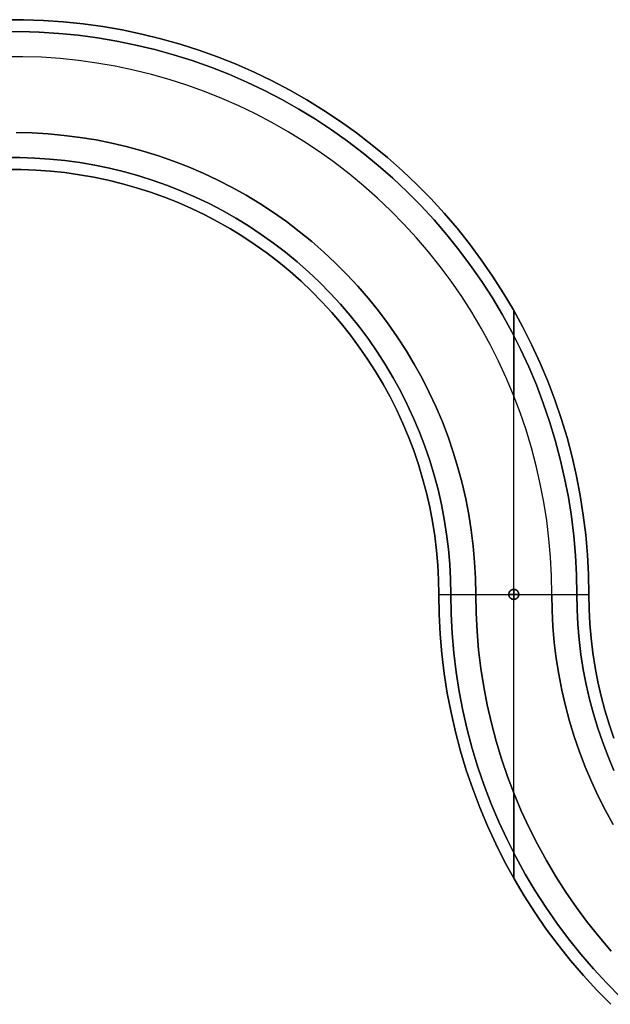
# Model space of a CAD drawing. Header units: centimetres. Extents: x 0 to 2150, y -575 to 575.
# Tile 2 of 4: x 581 to 1172, y -410 to 575. Entities that reach past the tile are written whole.
import ezdxf

# ---------------------------------------------------------------- set-up
doc = ezdxf.new("R2010")
doc.units = ezdxf.units.CM

msp = doc.modelspace()

# ---------------------------------------------------------------- linework, layer by layer
for points in [[(565.08, 574.91), (584.92, 574.91), (604.76, 574.23), (624.57, 572.86), (644.31, 570.81), (663.97, 568.08), (683.52, 564.67), (702.95, 560.58), (722.22, 555.83), (741.32, 550.42), (760.22, 544.35), (778.9, 537.63), (797.33, 530.28), (815.5, 522.29), (833.39, 513.67), (850.96, 504.45), (868.21, 494.62), (885.11, 484.21), (901.64, 473.22), (917.78, 461.66), (933.51, 449.55), (948.81, 436.91), (963.67, 423.75), (978.06, 410.08), (991.98, 395.92), (1005.39, 381.3), (1018.3, 366.21), (1030.67, 350.69), (1042.51, 334.76), (1053.78, 318.42), (1064.49, 301.71), (1074.61, 284.63), (1084.14, 267.22), (1093.06, 249.48), (1101.36, 231.45), (1109.03, 213.15), (1116.07, 194.59), (1122.47, 175.8), (1128.21, 156.79), (1133.29, 137.61), (1137.71, 118.25), (1141.45, 98.76), (1144.53, 79.15), (1146.92, 59.45), (1148.63, 39.67), (1149.66, 19.85), (1150, 0)], [(565.08, 574.91), (584.92, 574.91), (604.76, 574.23), (624.57, 572.86), (644.31, 570.81), (663.97, 568.08), (683.52, 564.67), (702.95, 560.58), (722.22, 555.83), (741.32, 550.42), (760.22, 544.35), (778.9, 537.63), (797.33, 530.28), (815.5, 522.29), (833.39, 513.67), (850.96, 504.45), (868.21, 494.62), (885.11, 484.21), (901.64, 473.22), (917.78, 461.66), (933.51, 449.55), (948.81, 436.91), (963.67, 423.75), (978.06, 410.08), (991.98, 395.92), (1005.39, 381.3), (1018.3, 366.21), (1030.67, 350.69), (1042.51, 334.76), (1053.78, 318.42), (1064.49, 301.71), (1074.61, 284.63), (1084.14, 267.22), (1093.06, 249.48), (1101.36, 231.45), (1109.03, 213.15), (1116.07, 194.59), (1122.47, 175.8), (1128.21, 156.79), (1133.29, 137.61), (1137.71, 118.25), (1141.45, 98.76), (1144.53, 79.15), (1146.92, 59.45), (1148.63, 39.67), (1149.66, 19.85), (1150, 0)], [(1150, 0), (1149.66, 19.85), (1148.63, 39.67), (1146.92, 59.45), (1144.53, 79.15), (1141.45, 98.76), (1137.71, 118.25), (1133.29, 137.61), (1128.21, 156.79), (1122.47, 175.8), (1116.07, 194.59), (1109.03, 213.15), (1101.36, 231.45), (1093.06, 249.48), (1084.14, 267.22), (1074.61, 284.63), (1064.49, 301.71), (1053.78, 318.42), (1042.51, 334.76), (1030.67, 350.69), (1018.3, 366.21), (1005.39, 381.3), (991.98, 395.92), (978.06, 410.08), (963.67, 423.75), (948.81, 436.91), (933.51, 449.55), (917.78, 461.66), (901.64, 473.22), (885.11, 484.21), (868.21, 494.62), (850.96, 504.45), (833.39, 513.67), (815.5, 522.29), (797.33, 530.28), (778.9, 537.63), (760.22, 544.35), (741.32, 550.42), (722.22, 555.83), (702.95, 560.58), (683.52, 564.67), (663.97, 568.08), (644.31, 570.81), (624.57, 572.86), (604.76, 574.23), (584.92, 574.91), (565.08, 574.91)], [(1150, 0), (1149.66, 19.85), (1148.63, 39.67), (1146.92, 59.45), (1144.53, 79.15), (1141.45, 98.76), (1137.71, 118.25), (1133.29, 137.61), (1128.21, 156.79), (1122.47, 175.8), (1116.07, 194.59), (1109.03, 213.15), (1101.36, 231.45), (1093.06, 249.48), (1084.14, 267.22), (1074.61, 284.63), (1064.49, 301.71), (1053.78, 318.42), (1042.51, 334.76), (1030.67, 350.69), (1018.3, 366.21), (1005.39, 381.3), (991.98, 395.92), (978.06, 410.08), (963.67, 423.75), (948.81, 436.91), (933.51, 449.55), (917.78, 461.66), (901.64, 473.22), (885.11, 484.21), (868.21, 494.62), (850.96, 504.45), (833.39, 513.67), (815.5, 522.29), (797.33, 530.28), (778.9, 537.63), (760.22, 544.35), (741.32, 550.42), (722.22, 555.83), (702.95, 560.58), (683.52, 564.67), (663.97, 568.08), (644.31, 570.81), (624.57, 572.86), (604.76, 574.23), (584.92, 574.91), (565.08, 574.91)], [(565.08, 574.91), (584.92, 574.91), (604.76, 574.23), (624.57, 572.86), (644.31, 570.81), (663.97, 568.08), (683.52, 564.67), (702.95, 560.58), (722.22, 555.83), (741.32, 550.42), (760.22, 544.35), (778.9, 537.63), (797.33, 530.28), (815.5, 522.29), (833.39, 513.67), (850.96, 504.45), (868.21, 494.62), (885.11, 484.21), (901.64, 473.22), (917.78, 461.66), (933.51, 449.55), (948.81, 436.91), (963.67, 423.75), (978.06, 410.08), (991.98, 395.92), (1005.39, 381.3), (1018.3, 366.21), (1030.67, 350.69), (1042.51, 334.76), (1053.78, 318.42), (1064.49, 301.71), (1074.61, 284.63), (1084.14, 267.22), (1093.06, 249.48), (1101.36, 231.45), (1109.03, 213.15), (1116.07, 194.59), (1122.47, 175.8), (1128.21, 156.79), (1133.29, 137.61), (1137.71, 118.25), (1141.45, 98.76), (1144.53, 79.15), (1146.92, 59.45), (1148.63, 39.67), (1149.66, 19.85), (1150, 0)], [(561.48, 562.84), (581, 562.97), (600.51, 562.42), (619.99, 561.2), (639.42, 559.3), (658.76, 556.73), (678.01, 553.5), (697.14, 549.59), (716.11, 545.03), (734.92, 539.81), (753.54, 533.94), (771.94, 527.43), (790.1, 520.29), (808.01, 512.52), (825.63, 504.14), (842.96, 495.15), (859.96, 485.56), (876.62, 475.39), (892.91, 464.65), (908.83, 453.35), (924.34, 441.51), (939.44, 429.13), (954.09, 416.24), (968.29, 402.85), (982.02, 388.98), (995.26, 374.63), (1007.99, 359.84), (1020.21, 344.62), (1031.88, 328.98), (1043.01, 312.94), (1053.58, 296.53), (1063.57, 279.77), (1072.97, 262.66), (1081.78, 245.24), (1089.97, 227.53), (1097.55, 209.54), (1104.5, 191.3), (1110.81, 172.83), (1116.48, 154.16), (1121.5, 135.3), (1125.86, 116.27), (1129.56, 97.11), (1132.59, 77.83), (1134.96, 58.45), (1136.65, 39.01), (1137.66, 19.52), (1138, 0)], [(1138, 0), (1137.66, 19.52), (1136.65, 39.01), (1134.96, 58.45), (1132.59, 77.83), (1129.56, 97.11), (1125.86, 116.27), (1121.5, 135.3), (1116.48, 154.16), (1110.81, 172.83), (1104.5, 191.3), (1097.55, 209.54), (1089.97, 227.53), (1081.78, 245.24), (1072.97, 262.66), (1063.57, 279.77), (1053.58, 296.53), (1043.01, 312.94), (1031.88, 328.98), (1020.21, 344.62), (1007.99, 359.84), (995.26, 374.63), (982.02, 388.98), (968.29, 402.85), (954.09, 416.24), (939.44, 429.13), (924.34, 441.51), (908.83, 453.35), (892.91, 464.65), (876.62, 475.39), (859.96, 485.56), (842.96, 495.15), (825.63, 504.14), (808.01, 512.52), (790.1, 520.29), (771.94, 527.43), (753.54, 533.94), (734.92, 539.81), (716.11, 545.03), (697.14, 549.59), (678.01, 553.5), (658.76, 556.73), (639.42, 559.3), (619.99, 561.2), (600.51, 562.42), (581, 562.97), (561.48, 562.84)], [(1138, 0), (1137.66, 19.52), (1136.65, 39.01), (1134.96, 58.45), (1132.59, 77.83), (1129.56, 97.11), (1125.86, 116.27), (1121.5, 135.3), (1116.48, 154.16), (1110.81, 172.83), (1104.5, 191.3), (1097.55, 209.54), (1089.97, 227.53), (1081.78, 245.24), (1072.97, 262.66), (1063.57, 279.77), (1053.58, 296.53), (1043.01, 312.94), (1031.88, 328.98), (1020.21, 344.62), (1007.99, 359.84), (995.26, 374.63), (982.02, 388.98), (968.29, 402.85), (954.09, 416.24), (939.44, 429.13), (924.34, 441.51), (908.83, 453.35), (892.91, 464.65), (876.62, 475.39), (859.96, 485.56), (842.96, 495.15), (825.63, 504.14), (808.01, 512.52), (790.1, 520.29), (771.94, 527.43), (753.54, 533.94), (734.92, 539.81), (716.11, 545.03), (697.14, 549.59), (678.01, 553.5), (658.76, 556.73), (639.42, 559.3), (619.99, 561.2), (600.51, 562.42), (581, 562.97), (561.48, 562.84)], [(1138, 0), (1137.66, 19.52), (1136.65, 39.01), (1134.96, 58.45), (1132.59, 77.83), (1129.56, 97.11), (1125.86, 116.27), (1121.5, 135.3), (1116.48, 154.16), (1110.81, 172.83), (1104.5, 191.3), (1097.55, 209.54), (1089.97, 227.53), (1081.78, 245.24), (1072.97, 262.66), (1063.57, 279.77), (1053.58, 296.53), (1043.01, 312.94), (1031.88, 328.98), (1020.21, 344.62), (1007.99, 359.84), (995.26, 374.63), (982.02, 388.98), (968.29, 402.85), (954.09, 416.24), (939.44, 429.13), (924.34, 441.51), (908.83, 453.35), (892.91, 464.65), (876.62, 475.39), (859.96, 485.56), (842.96, 495.15), (825.63, 504.14), (808.01, 512.52), (790.1, 520.29), (771.94, 527.43), (753.54, 533.94), (734.92, 539.81), (716.11, 545.03), (697.14, 549.59), (678.01, 553.5), (658.76, 556.73), (639.42, 559.3), (619.99, 561.2), (600.51, 562.42), (581, 562.97), (561.48, 562.84)], [(561.48, 562.84), (581, 562.97), (600.51, 562.42), (619.99, 561.2), (639.42, 559.3), (658.76, 556.73), (678.01, 553.5), (697.14, 549.59), (716.11, 545.03), (734.92, 539.81), (753.54, 533.94), (771.94, 527.43), (790.1, 520.29), (808.01, 512.52), (825.63, 504.14), (842.96, 495.15), (859.96, 485.56), (876.62, 475.39), (892.91, 464.65), (908.83, 453.35), (924.34, 441.51), (939.44, 429.13), (954.09, 416.24), (968.29, 402.85), (982.02, 388.98), (995.26, 374.63), (1007.99, 359.84), (1020.21, 344.62), (1031.88, 328.98), (1043.01, 312.94), (1053.58, 296.53), (1063.57, 279.77), (1072.97, 262.66), (1081.78, 245.24), (1089.97, 227.53), (1097.55, 209.54), (1104.5, 191.3), (1110.81, 172.83), (1116.48, 154.16), (1121.5, 135.3), (1125.86, 116.27), (1129.56, 97.11), (1132.59, 77.83), (1134.96, 58.45), (1136.65, 39.01), (1137.66, 19.52), (1138, 0)], [(561.48, 562.84), (581, 562.97), (600.51, 562.42), (619.99, 561.2), (639.42, 559.3), (658.76, 556.73), (678.01, 553.5), (697.14, 549.59), (716.11, 545.03), (734.92, 539.81), (753.54, 533.94), (771.94, 527.43), (790.1, 520.29), (808.01, 512.52), (825.63, 504.14), (842.96, 495.15), (859.96, 485.56), (876.62, 475.39), (892.91, 464.65), (908.83, 453.35), (924.34, 441.51), (939.44, 429.13), (954.09, 416.24), (968.29, 402.85), (982.02, 388.98), (995.26, 374.63), (1007.99, 359.84), (1020.21, 344.62), (1031.88, 328.98), (1043.01, 312.94), (1053.58, 296.53), (1063.57, 279.77), (1072.97, 262.66), (1081.78, 245.24), (1089.97, 227.53), (1097.55, 209.54), (1104.5, 191.3), (1110.81, 172.83), (1116.48, 154.16), (1121.5, 135.3), (1125.86, 116.27), (1129.56, 97.11), (1132.59, 77.83), (1134.96, 58.45), (1136.65, 39.01), (1137.66, 19.52), (1138, 0)], [(1113, 0), (1112.68, 18.57), (1111.72, 37.12), (1110.12, 55.62), (1107.88, 74.06), (1105, 92.41), (1101.5, 110.65), (1097.36, 128.76), (1092.61, 146.72), (1087.24, 164.5), (1081.25, 182.08), (1074.67, 199.45), (1067.48, 216.57), (1059.71, 233.44), (1051.37, 250.04), (1042.45, 266.33), (1032.98, 282.31), (1022.96, 297.95), (1012.41, 313.24), (1001.34, 328.15), (989.76, 342.67), (977.68, 356.78), (965.12, 370.47), (952.1, 383.71), (938.63, 396.5), (924.73, 408.82), (910.41, 420.65), (895.69, 431.97), (880.59, 442.79), (865.12, 453.07), (849.31, 462.82), (833.17, 472.01), (816.72, 480.64), (799.99, 488.7), (782.99, 496.17), (765.73, 503.06), (748.26, 509.34), (730.57, 515.02), (712.7, 520.08), (694.67, 524.52), (676.49, 528.34), (658.19, 531.53), (639.79, 534.08), (621.32, 536), (602.79, 537.28), (584.23, 537.92), (565.65, 537.92)], [(1113, 0), (1112.68, 18.57), (1111.72, 37.12), (1110.12, 55.62), (1107.88, 74.06), (1105, 92.41), (1101.5, 110.65), (1097.36, 128.76), (1092.61, 146.72), (1087.24, 164.5), (1081.25, 182.08), (1074.67, 199.45), (1067.48, 216.57), (1059.71, 233.44), (1051.37, 250.04), (1042.45, 266.33), (1032.98, 282.31), (1022.96, 297.95), (1012.41, 313.24), (1001.34, 328.15), (989.76, 342.67), (977.68, 356.78), (965.12, 370.47), (952.1, 383.71), (938.63, 396.5), (924.73, 408.82), (910.41, 420.65), (895.69, 431.97), (880.59, 442.79), (865.12, 453.07), (849.31, 462.82), (833.17, 472.01), (816.72, 480.64), (799.99, 488.7), (782.99, 496.17), (765.73, 503.06), (748.26, 509.34), (730.57, 515.02), (712.7, 520.08), (694.67, 524.52), (676.49, 528.34), (658.19, 531.53), (639.79, 534.08), (621.32, 536), (602.79, 537.28), (584.23, 537.92), (565.65, 537.92)], [(1113, 0), (1112.68, 18.57), (1111.72, 37.12), (1110.12, 55.62), (1107.88, 74.06), (1105, 92.41), (1101.5, 110.65), (1097.36, 128.76), (1092.61, 146.72), (1087.24, 164.5), (1081.25, 182.08), (1074.67, 199.45), (1067.48, 216.57), (1059.71, 233.44), (1051.37, 250.04), (1042.45, 266.33), (1032.98, 282.31), (1022.96, 297.95), (1012.41, 313.24), (1001.34, 328.15), (989.76, 342.67), (977.68, 356.78), (965.12, 370.47), (952.1, 383.71), (938.63, 396.5), (924.73, 408.82), (910.41, 420.65), (895.69, 431.97), (880.59, 442.79), (865.12, 453.07), (849.31, 462.82), (833.17, 472.01), (816.72, 480.64), (799.99, 488.7), (782.99, 496.17), (765.73, 503.06), (748.26, 509.34), (730.57, 515.02), (712.7, 520.08), (694.67, 524.52), (676.49, 528.34), (658.19, 531.53), (639.79, 534.08), (621.32, 536), (602.79, 537.28), (584.23, 537.92), (565.65, 537.92)], [(1113, 0), (1112.68, 18.57), (1111.72, 37.12), (1110.12, 55.62), (1107.88, 74.06), (1105, 92.41), (1101.5, 110.65), (1097.36, 128.76), (1092.61, 146.72), (1087.24, 164.5), (1081.25, 182.08), (1074.67, 199.45), (1067.48, 216.57), (1059.71, 233.44), (1051.37, 250.04), (1042.45, 266.33), (1032.98, 282.31), (1022.96, 297.95), (1012.41, 313.24), (1001.34, 328.15), (989.76, 342.67), (977.68, 356.78), (965.12, 370.47), (952.1, 383.71), (938.63, 396.5), (924.73, 408.82), (910.41, 420.65), (895.69, 431.97), (880.59, 442.79), (865.12, 453.07), (849.31, 462.82), (833.17, 472.01), (816.72, 480.64), (799.99, 488.7), (782.99, 496.17), (765.73, 503.06), (748.26, 509.34), (730.57, 515.02), (712.7, 520.08), (694.67, 524.52), (676.49, 528.34), (658.19, 531.53), (639.79, 534.08), (621.32, 536), (602.79, 537.28), (584.23, 537.92), (565.65, 537.92)], [(577.45, 461.99), (593.51, 461.63), (609.56, 460.71), (625.56, 459.22), (641.51, 457.19), (657.37, 454.6), (673.13, 451.46), (688.77, 447.77), (704.28, 443.54), (719.63, 438.78), (734.8, 433.48), (749.78, 427.66), (764.55, 421.32), (779.09, 414.48), (793.38, 407.13), (807.41, 399.29), (821.16, 390.96), (834.61, 382.16), (847.74, 372.9), (860.55, 363.19), (873.01, 353.04), (885.11, 342.46), (896.83, 331.46), (908.17, 320.07), (919.1, 308.29), (929.61, 296.13), (939.7, 283.62), (949.34, 270.76), (958.53, 257.58), (967.26, 244.08), (975.51, 230.29), (983.28, 216.22), (990.55, 201.89), (997.32, 187.32), (1003.58, 172.51), (1009.32, 157.5), (1014.54, 142.3), (1019.22, 126.93), (1023.37, 111.4), (1026.97, 95.74), (1030.03, 79.96), (1032.53, 64.08), (1034.49, 48.13), (1035.88, 32.12), (1036.72, 16.07), (1037, 0)], [(1037, 0), (1036.72, 16.07), (1035.88, 32.12), (1034.49, 48.13), (1032.53, 64.08), (1030.03, 79.96), (1026.97, 95.74), (1023.37, 111.4), (1019.22, 126.93), (1014.54, 142.3), (1009.32, 157.5), (1003.58, 172.51), (997.32, 187.32), (990.55, 201.89), (983.28, 216.22), (975.51, 230.29), (967.26, 244.08), (958.53, 257.58), (949.34, 270.76), (939.7, 283.62), (929.61, 296.13), (919.1, 308.29), (908.17, 320.07), (896.83, 331.46), (885.11, 342.46), (873.01, 353.04), (860.55, 363.19), (847.74, 372.9), (834.61, 382.16), (821.16, 390.96), (807.41, 399.29), (793.38, 407.13), (779.09, 414.48), (764.55, 421.32), (749.78, 427.66), (734.8, 433.48), (719.63, 438.78), (704.28, 443.54), (688.77, 447.77), (673.13, 451.46), (657.37, 454.6), (641.51, 457.19), (625.56, 459.22), (609.56, 460.71), (593.51, 461.63), (577.45, 461.99)], [(577.45, 461.99), (593.51, 461.63), (609.56, 460.71), (625.56, 459.22), (641.51, 457.19), (657.37, 454.6), (673.13, 451.46), (688.77, 447.77), (704.28, 443.54), (719.63, 438.78), (734.8, 433.48), (749.78, 427.66), (764.55, 421.32), (779.09, 414.48), (793.38, 407.13), (807.41, 399.29), (821.16, 390.96), (834.61, 382.16), (847.74, 372.9), (860.55, 363.19), (873.01, 353.04), (885.11, 342.46), (896.83, 331.46), (908.17, 320.07), (919.1, 308.29), (929.61, 296.13), (939.7, 283.62), (949.34, 270.76), (958.53, 257.58), (967.26, 244.08), (975.51, 230.29), (983.28, 216.22), (990.55, 201.89), (997.32, 187.32), (1003.58, 172.51), (1009.32, 157.5), (1014.54, 142.3), (1019.22, 126.93), (1023.37, 111.4), (1026.97, 95.74), (1030.03, 79.96), (1032.53, 64.08), (1034.49, 48.13), (1035.88, 32.12), (1036.72, 16.07), (1037, 0)], [(1037, 0), (1036.72, 16.07), (1035.88, 32.12), (1034.49, 48.13), (1032.53, 64.08), (1030.03, 79.96), (1026.97, 95.74), (1023.37, 111.4), (1019.22, 126.93), (1014.54, 142.3), (1009.32, 157.5), (1003.58, 172.51), (997.32, 187.32), (990.55, 201.89), (983.28, 216.22), (975.51, 230.29), (967.26, 244.08), (958.53, 257.58), (949.34, 270.76), (939.7, 283.62), (929.61, 296.13), (919.1, 308.29), (908.17, 320.07), (896.83, 331.46), (885.11, 342.46), (873.01, 353.04), (860.55, 363.19), (847.74, 372.9), (834.61, 382.16), (821.16, 390.96), (807.41, 399.29), (793.38, 407.13), (779.09, 414.48), (764.55, 421.32), (749.78, 427.66), (734.8, 433.48), (719.63, 438.78), (704.28, 443.54), (688.77, 447.77), (673.13, 451.46), (657.37, 454.6), (641.51, 457.19), (625.56, 459.22), (609.56, 460.71), (593.51, 461.63), (577.45, 461.99)], [(1012, 0), (1011.74, 15.12), (1010.95, 30.22), (1009.65, 45.28), (1007.82, 60.29), (1005.48, 75.23), (1002.62, 90.07), (999.24, 104.81), (995.36, 119.43), (990.98, 133.9), (986.1, 148.21), (980.73, 162.34), (974.87, 176.28), (968.53, 190.01), (961.72, 203.51), (954.45, 216.77), (946.72, 229.76), (938.55, 242.48), (929.95, 254.92), (920.91, 267.04), (911.47, 278.85), (901.62, 290.32), (891.38, 301.45), (880.76, 312.21), (869.78, 322.6), (858.44, 332.61), (846.77, 342.22), (834.77, 351.41), (822.45, 360.19), (809.85, 368.53), (796.96, 376.44), (783.8, 383.89), (770.39, 390.88), (756.75, 397.41), (742.9, 403.46), (728.84, 409.03), (714.6, 414.1), (700.19, 418.68), (685.63, 422.76), (670.94, 426.34), (656.13, 429.4), (641.23, 431.95), (626.25, 433.98), (611.2, 435.5), (596.11, 436.49), (581, 436.96), (565.88, 436.9)], [(565.88, 436.9), (581, 436.96), (596.11, 436.49), (611.2, 435.5), (626.25, 433.98), (641.23, 431.95), (656.13, 429.4), (670.94, 426.34), (685.63, 422.76), (700.19, 418.68), (714.6, 414.1), (728.84, 409.03), (742.9, 403.46), (756.75, 397.41), (770.39, 390.88), (783.8, 383.89), (796.96, 376.44), (809.85, 368.53), (822.45, 360.19), (834.77, 351.41), (846.77, 342.22), (858.44, 332.61), (869.78, 322.6), (880.76, 312.21), (891.38, 301.45), (901.62, 290.32), (911.47, 278.85), (920.91, 267.04), (929.95, 254.92), (938.55, 242.48), (946.72, 229.76), (954.45, 216.77), (961.72, 203.51), (968.53, 190.01), (974.87, 176.28), (980.73, 162.34), (986.1, 148.21), (990.98, 133.9), (995.36, 119.43), (999.24, 104.81), (1002.62, 90.07), (1005.48, 75.23), (1007.82, 60.29), (1009.65, 45.28), (1010.95, 30.22), (1011.74, 15.12), (1012, 0)], [(565.88, 436.9), (581, 436.96), (596.11, 436.49), (611.2, 435.5), (626.25, 433.98), (641.23, 431.95), (656.13, 429.4), (670.94, 426.34), (685.63, 422.76), (700.19, 418.68), (714.6, 414.1), (728.84, 409.03), (742.9, 403.46), (756.75, 397.41), (770.39, 390.88), (783.8, 383.89), (796.96, 376.44), (809.85, 368.53), (822.45, 360.19), (834.77, 351.41), (846.77, 342.22), (858.44, 332.61), (869.78, 322.6), (880.76, 312.21), (891.38, 301.45), (901.62, 290.32), (911.47, 278.85), (920.91, 267.04), (929.95, 254.92), (938.55, 242.48), (946.72, 229.76), (954.45, 216.77), (961.72, 203.51), (968.53, 190.01), (974.87, 176.28), (980.73, 162.34), (986.1, 148.21), (990.98, 133.9), (995.36, 119.43), (999.24, 104.81), (1002.62, 90.07), (1005.48, 75.23), (1007.82, 60.29), (1009.65, 45.28), (1010.95, 30.22), (1011.74, 15.12), (1012, 0)], [(565.88, 436.9), (581, 436.96), (596.11, 436.49), (611.2, 435.5), (626.25, 433.98), (641.23, 431.95), (656.13, 429.4), (670.94, 426.34), (685.63, 422.76), (700.19, 418.68), (714.6, 414.1), (728.84, 409.03), (742.9, 403.46), (756.75, 397.41), (770.39, 390.88), (783.8, 383.89), (796.96, 376.44), (809.85, 368.53), (822.45, 360.19), (834.77, 351.41), (846.77, 342.22), (858.44, 332.61), (869.78, 322.6), (880.76, 312.21), (891.38, 301.45), (901.62, 290.32), (911.47, 278.85), (920.91, 267.04), (929.95, 254.92), (938.55, 242.48), (946.72, 229.76), (954.45, 216.77), (961.72, 203.51), (968.53, 190.01), (974.87, 176.28), (980.73, 162.34), (986.1, 148.21), (990.98, 133.9), (995.36, 119.43), (999.24, 104.81), (1002.62, 90.07), (1005.48, 75.23), (1007.82, 60.29), (1009.65, 45.28), (1010.95, 30.22), (1011.74, 15.12), (1012, 0)], [(1012, 0), (1011.74, 15.12), (1010.95, 30.22), (1009.65, 45.28), (1007.82, 60.29), (1005.48, 75.23), (1002.62, 90.07), (999.24, 104.81), (995.36, 119.43), (990.98, 133.9), (986.1, 148.21), (980.73, 162.34), (974.87, 176.28), (968.53, 190.01), (961.72, 203.51), (954.45, 216.77), (946.72, 229.76), (938.55, 242.48), (929.95, 254.92), (920.91, 267.04), (911.47, 278.85), (901.62, 290.32), (891.38, 301.45), (880.76, 312.21), (869.78, 322.6), (858.44, 332.61), (846.77, 342.22), (834.77, 351.41), (822.45, 360.19), (809.85, 368.53), (796.96, 376.44), (783.8, 383.89), (770.39, 390.88), (756.75, 397.41), (742.9, 403.46), (728.84, 409.03), (714.6, 414.1), (700.19, 418.68), (685.63, 422.76), (670.94, 426.34), (656.13, 429.4), (641.23, 431.95), (626.25, 433.98), (611.2, 435.5), (596.11, 436.49), (581, 436.96), (565.88, 436.9)], [(565.88, 436.9), (581, 436.96), (596.11, 436.49), (611.2, 435.5), (626.25, 433.98), (641.23, 431.95), (656.13, 429.4), (670.94, 426.34), (685.63, 422.76), (700.19, 418.68), (714.6, 414.1), (728.84, 409.03), (742.9, 403.46), (756.75, 397.41), (770.39, 390.88), (783.8, 383.89), (796.96, 376.44), (809.85, 368.53), (822.45, 360.19), (834.77, 351.41), (846.77, 342.22), (858.44, 332.61), (869.78, 322.6), (880.76, 312.21), (891.38, 301.45), (901.62, 290.32), (911.47, 278.85), (920.91, 267.04), (929.95, 254.92), (938.55, 242.48), (946.72, 229.76), (954.45, 216.77), (961.72, 203.51), (968.53, 190.01), (974.87, 176.28), (980.73, 162.34), (986.1, 148.21), (990.98, 133.9), (995.36, 119.43), (999.24, 104.81), (1002.62, 90.07), (1005.48, 75.23), (1007.82, 60.29), (1009.65, 45.28), (1010.95, 30.22), (1011.74, 15.12), (1012, 0)], [(1000, 0), (999.75, 14.67), (998.99, 29.32), (997.72, 43.94), (995.95, 58.5), (993.68, 73), (990.91, 87.41), (987.65, 101.71), (983.89, 115.89), (979.65, 129.94), (974.92, 143.83), (969.72, 157.54), (964.05, 171.07), (957.91, 184.4), (951.32, 197.51), (944.28, 210.38), (936.8, 223), (928.88, 235.35), (920.55, 247.43), (911.8, 259.21), (902.66, 270.68), (893.12, 281.83), (883.2, 292.64), (872.92, 303.1), (862.28, 313.21), (851.29, 322.93), (839.98, 332.28), (828.36, 341.23), (816.43, 349.77), (804.21, 357.89), (791.72, 365.59), (778.97, 372.85), (765.98, 379.67), (752.76, 386.04), (739.33, 391.94), (725.71, 397.38), (711.9, 402.35), (697.93, 406.83), (683.82, 410.83), (669.57, 414.34), (655.21, 417.36), (640.76, 419.88), (626.23, 421.9), (611.64, 423.42), (597, 424.43), (582.34, 424.94), (567.66, 424.94)], [(1000, 0), (999.75, 14.67), (998.99, 29.32), (997.72, 43.94), (995.95, 58.5), (993.68, 73), (990.91, 87.41), (987.65, 101.71), (983.89, 115.89), (979.65, 129.94), (974.92, 143.83), (969.72, 157.54), (964.05, 171.07), (957.91, 184.4), (951.32, 197.51), (944.28, 210.38), (936.8, 223), (928.88, 235.35), (920.55, 247.43), (911.8, 259.21), (902.66, 270.68), (893.12, 281.83), (883.2, 292.64), (872.92, 303.1), (862.28, 313.21), (851.29, 322.93), (839.98, 332.28), (828.36, 341.23), (816.43, 349.77), (804.21, 357.89), (791.72, 365.59), (778.97, 372.85), (765.98, 379.67), (752.76, 386.04), (739.33, 391.94), (725.71, 397.38), (711.9, 402.35), (697.93, 406.83), (683.82, 410.83), (669.57, 414.34), (655.21, 417.36), (640.76, 419.88), (626.23, 421.9), (611.64, 423.42), (597, 424.43), (582.34, 424.94), (567.66, 424.94)], [(567.66, 424.94), (582.34, 424.94), (597, 424.43), (611.64, 423.42), (626.23, 421.9), (640.76, 419.88), (655.21, 417.36), (669.57, 414.34), (683.82, 410.83), (697.93, 406.83), (711.9, 402.35), (725.71, 397.38), (739.33, 391.94), (752.76, 386.04), (765.98, 379.67), (778.97, 372.85), (791.72, 365.59), (804.21, 357.89), (816.43, 349.77), (828.36, 341.23), (839.98, 332.28), (851.29, 322.93), (862.28, 313.21), (872.92, 303.1), (883.2, 292.64), (893.12, 281.83), (902.66, 270.68), (911.8, 259.21), (920.55, 247.43), (928.88, 235.35), (936.8, 223), (944.28, 210.38), (951.32, 197.51), (957.91, 184.4), (964.05, 171.07), (969.72, 157.54), (974.92, 143.83), (979.65, 129.94), (983.89, 115.89), (987.65, 101.71), (990.91, 87.41), (993.68, 73), (995.95, 58.5), (997.72, 43.94), (998.99, 29.32), (999.75, 14.67), (1000, 0)], [(1000, 0), (999.75, 14.67), (998.99, 29.32), (997.72, 43.94), (995.95, 58.5), (993.68, 73), (990.91, 87.41), (987.65, 101.71), (983.89, 115.89), (979.65, 129.94), (974.92, 143.83), (969.72, 157.54), (964.05, 171.07), (957.91, 184.4), (951.32, 197.51), (944.28, 210.38), (936.8, 223), (928.88, 235.35), (920.55, 247.43), (911.8, 259.21), (902.66, 270.68), (893.12, 281.83), (883.2, 292.64), (872.92, 303.1), (862.28, 313.21), (851.29, 322.93), (839.98, 332.28), (828.36, 341.23), (816.43, 349.77), (804.21, 357.89), (791.72, 365.59), (778.97, 372.85), (765.98, 379.67), (752.76, 386.04), (739.33, 391.94), (725.71, 397.38), (711.9, 402.35), (697.93, 406.83), (683.82, 410.83), (669.57, 414.34), (655.21, 417.36), (640.76, 419.88), (626.23, 421.9), (611.64, 423.42), (597, 424.43), (582.34, 424.94), (567.66, 424.94)], [(567.66, 424.94), (582.34, 424.94), (597, 424.43), (611.64, 423.42), (626.23, 421.9), (640.76, 419.88), (655.21, 417.36), (669.57, 414.34), (683.82, 410.83), (697.93, 406.83), (711.9, 402.35), (725.71, 397.38), (739.33, 391.94), (752.76, 386.04), (765.98, 379.67), (778.97, 372.85), (791.72, 365.59), (804.21, 357.89), (816.43, 349.77), (828.36, 341.23), (839.98, 332.28), (851.29, 322.93), (862.28, 313.21), (872.92, 303.1), (883.2, 292.64), (893.12, 281.83), (902.66, 270.68), (911.8, 259.21), (920.55, 247.43), (928.88, 235.35), (936.8, 223), (944.28, 210.38), (951.32, 197.51), (957.91, 184.4), (964.05, 171.07), (969.72, 157.54), (974.92, 143.83), (979.65, 129.94), (983.89, 115.89), (987.65, 101.71), (990.91, 87.41), (993.68, 73), (995.95, 58.5), (997.72, 43.94), (998.99, 29.32), (999.75, 14.67), (1000, 0)], [(1075, 5), (1075, 283.95)], [(1075, 283.95), (1075, 198.61)], [(1075, 258.78), (1075, 198.61)], [(1075, -258.78), (1075, 258.78)], [(1171.94, -410.08), (1158.02, -395.92), (1144.61, -381.3), (1131.7, -366.21), (1119.33, -350.69), (1107.49, -334.76), (1096.22, -318.42), (1085.51, -301.71), (1075.39, -284.63), (1065.86, -267.22), (1056.94, -249.48), (1048.64, -231.45), (1040.97, -213.15), (1033.93, -194.59), (1027.53, -175.8), (1021.79, -156.79), (1016.71, -137.61), (1012.29, -118.25), (1008.55, -98.76), (1005.47, -79.15), (1003.08, -59.45), (1001.37, -39.67), (1000.34, -19.85), (1000, 0)], [(1000, 0), (1000.34, -19.85), (1001.37, -39.67), (1003.08, -59.45), (1005.47, -79.15), (1008.55, -98.76), (1012.29, -118.25), (1016.71, -137.61), (1021.79, -156.79), (1027.53, -175.8), (1033.93, -194.59), (1040.97, -213.15), (1048.64, -231.45), (1056.94, -249.48), (1065.86, -267.22), (1075.39, -284.63), (1085.51, -301.71), (1096.22, -318.42), (1107.49, -334.76), (1119.33, -350.69), (1131.7, -366.21), (1144.61, -381.3), (1158.02, -395.92), (1171.94, -410.08)], [(1000, 0), (1070, 0)], [(1171.94, -410.08), (1158.02, -395.92), (1144.61, -381.3), (1131.7, -366.21), (1119.33, -350.69), (1107.49, -334.76), (1096.22, -318.42), (1085.51, -301.71), (1075.39, -284.63), (1065.86, -267.22), (1056.94, -249.48), (1048.64, -231.45), (1040.97, -213.15), (1033.93, -194.59), (1027.53, -175.8), (1021.79, -156.79), (1016.71, -137.61), (1012.29, -118.25), (1008.55, -98.76), (1005.47, -79.15), (1003.08, -59.45), (1001.37, -39.67), (1000.34, -19.85), (1000, 0)], [(1000, 0), (1037, 0)], [(1181.71, -402.85), (1167.98, -388.98), (1154.74, -374.63), (1142.01, -359.84), (1129.79, -344.62), (1118.12, -328.98), (1106.99, -312.94), (1096.42, -296.53), (1086.43, -279.77), (1077.03, -262.66), (1068.22, -245.24), (1060.03, -227.53), (1052.45, -209.54), (1045.5, -191.3), (1039.19, -172.83), (1033.52, -154.16), (1028.5, -135.3), (1024.14, -116.27), (1020.44, -97.11), (1017.41, -77.83), (1015.04, -58.45), (1013.35, -39.01), (1012.34, -19.52), (1012, 0)], [(1012, 0), (1012.34, -19.52), (1013.35, -39.01), (1015.04, -58.45), (1017.41, -77.83), (1020.44, -97.11), (1024.14, -116.27), (1028.5, -135.3), (1033.52, -154.16), (1039.19, -172.83), (1045.5, -191.3), (1052.45, -209.54), (1060.03, -227.53), (1068.22, -245.24), (1077.03, -262.66), (1086.43, -279.77), (1096.42, -296.53), (1106.99, -312.94), (1118.12, -328.98), (1129.79, -344.62), (1142.01, -359.84), (1154.74, -374.63), (1167.98, -388.98), (1181.71, -402.85)], [(1012, 0), (1012.34, -19.52), (1013.35, -39.01), (1015.04, -58.45), (1017.41, -77.83), (1020.44, -97.11), (1024.14, -116.27), (1028.5, -135.3), (1033.52, -154.16), (1039.19, -172.83), (1045.5, -191.3), (1052.45, -209.54), (1060.03, -227.53), (1068.22, -245.24), (1077.03, -262.66), (1086.43, -279.77), (1096.42, -296.53), (1106.99, -312.94), (1118.12, -328.98), (1129.79, -344.62), (1142.01, -359.84), (1154.74, -374.63), (1167.98, -388.98), (1181.71, -402.85)], [(1012, 0), (1012.34, -19.52), (1013.35, -39.01), (1015.04, -58.45), (1017.41, -77.83), (1020.44, -97.11), (1024.14, -116.27), (1028.5, -135.3), (1033.52, -154.16), (1039.19, -172.83), (1045.5, -191.3), (1052.45, -209.54), (1060.03, -227.53), (1068.22, -245.24), (1077.03, -262.66), (1086.43, -279.77), (1096.42, -296.53), (1106.99, -312.94), (1118.12, -328.98), (1129.79, -344.62), (1142.01, -359.84), (1154.74, -374.63), (1167.98, -388.98), (1181.71, -402.85)], [(1181.71, -402.85), (1167.98, -388.98), (1154.74, -374.63), (1142.01, -359.84), (1129.79, -344.62), (1118.12, -328.98), (1106.99, -312.94), (1096.42, -296.53), (1086.43, -279.77), (1077.03, -262.66), (1068.22, -245.24), (1060.03, -227.53), (1052.45, -209.54), (1045.5, -191.3), (1039.19, -172.83), (1033.52, -154.16), (1028.5, -135.3), (1024.14, -116.27), (1020.44, -97.11), (1017.41, -77.83), (1015.04, -58.45), (1013.35, -39.01), (1012.34, -19.52), (1012, 0)], [(1181.71, -402.85), (1167.98, -388.98), (1154.74, -374.63), (1142.01, -359.84), (1129.79, -344.62), (1118.12, -328.98), (1106.99, -312.94), (1096.42, -296.53), (1086.43, -279.77), (1077.03, -262.66), (1068.22, -245.24), (1060.03, -227.53), (1052.45, -209.54), (1045.5, -191.3), (1039.19, -172.83), (1033.52, -154.16), (1028.5, -135.3), (1024.14, -116.27), (1020.44, -97.11), (1017.41, -77.83), (1015.04, -58.45), (1013.35, -39.01), (1012.34, -19.52), (1012, 0)], [(1012, 0), (1138, 0)], [(1037, 0), (1037.32, -18.57), (1038.28, -37.12), (1039.88, -55.62), (1042.12, -74.06), (1045, -92.41), (1048.5, -110.65), (1052.64, -128.76), (1057.39, -146.72), (1062.76, -164.5), (1068.75, -182.08), (1075.33, -199.45), (1082.52, -216.57), (1090.29, -233.44), (1098.63, -250.04), (1107.55, -266.33), (1117.02, -282.31), (1127.04, -297.95), (1137.59, -313.24), (1148.66, -328.15), (1160.24, -342.67), (1172.32, -356.78)], [(1172.32, -356.78), (1160.24, -342.67), (1148.66, -328.15), (1137.59, -313.24), (1127.04, -297.95), (1117.02, -282.31), (1107.55, -266.33), (1098.63, -250.04), (1090.29, -233.44), (1082.52, -216.57), (1075.33, -199.45), (1068.75, -182.08), (1062.76, -164.5), (1057.39, -146.72), (1052.64, -128.76), (1048.5, -110.65), (1045, -92.41), (1042.12, -74.06), (1039.88, -55.62), (1038.28, -37.12), (1037.32, -18.57), (1037, 0)], [(1037, 0), (1037.32, -18.57), (1038.28, -37.12), (1039.88, -55.62), (1042.12, -74.06), (1045, -92.41), (1048.5, -110.65), (1052.64, -128.76), (1057.39, -146.72), (1062.76, -164.5), (1068.75, -182.08), (1075.33, -199.45), (1082.52, -216.57), (1090.29, -233.44), (1098.63, -250.04), (1107.55, -266.33), (1117.02, -282.31), (1127.04, -297.95), (1137.59, -313.24), (1148.66, -328.15), (1160.24, -342.67), (1172.32, -356.78)], [(1037, 0), (1037.32, -18.57), (1038.28, -37.12), (1039.88, -55.62), (1042.12, -74.06), (1045, -92.41), (1048.5, -110.65), (1052.64, -128.76), (1057.39, -146.72), (1062.76, -164.5), (1068.75, -182.08), (1075.33, -199.45), (1082.52, -216.57), (1090.29, -233.44), (1098.63, -250.04), (1107.55, -266.33), (1117.02, -282.31), (1127.04, -297.95), (1137.59, -313.24), (1148.66, -328.15), (1160.24, -342.67), (1172.32, -356.78)], [(1080, 0), (1080, 0.17), (1079.99, 0.34), (1079.97, 0.52), (1079.95, 0.69), (1079.93, 0.86), (1079.89, 1.03), (1079.85, 1.2), (1079.81, 1.36), (1079.76, 1.53), (1079.7, 1.69), (1079.64, 1.85), (1079.58, 2.01), (1079.5, 2.17), (1079.43, 2.32), (1079.34, 2.48), (1079.26, 2.62), (1079.16, 2.77), (1079.07, 2.91), (1078.96, 3.05), (1078.85, 3.18), (1078.74, 3.32), (1078.63, 3.44), (1078.5, 3.57), (1078.38, 3.68), (1078.25, 3.8), (1078.12, 3.91), (1077.98, 4.01), (1077.84, 4.11), (1077.7, 4.21), (1077.55, 4.3), (1077.4, 4.39), (1077.25, 4.47), (1077.09, 4.54), (1076.93, 4.61), (1076.77, 4.68), (1076.61, 4.73), (1076.45, 4.79), (1076.28, 4.83), (1076.11, 4.87), (1075.94, 4.91), (1075.77, 4.94), (1075.6, 4.96), (1075.43, 4.98), (1075.26, 4.99), (1075.09, 5), (1074.91, 5), (1074.74, 4.99), (1074.57, 4.98), (1074.4, 4.96), (1074.23, 4.94), (1074.06, 4.91), (1073.89, 4.87), (1073.72, 4.83), (1073.55, 4.79), (1073.39, 4.73), (1073.23, 4.68), (1073.07, 4.61), (1072.91, 4.54), (1072.75, 4.47), (1072.6, 4.39), (1072.45, 4.3), (1072.3, 4.21), (1072.16, 4.11), (1072.02, 4.01), (1071.88, 3.91), (1071.75, 3.8), (1071.62, 3.68), (1071.5, 3.57), (1071.37, 3.44), (1071.26, 3.32), (1071.15, 3.18), (1071.04, 3.05), (1070.93, 2.91), (1070.84, 2.77), (1070.74, 2.62), (1070.66, 2.48), (1070.57, 2.32), (1070.5, 2.17), (1070.42, 2.01), (1070.36, 1.85), (1070.3, 1.69), (1070.24, 1.53), (1070.19, 1.36), (1070.15, 1.2), (1070.11, 1.03), (1070.07, 0.86), (1070.05, 0.69), (1070.03, 0.52), (1070.01, 0.34), (1070, 0.17), (1070, 0)], [(1070, 0), (1070, 0.17), (1070.01, 0.34), (1070.03, 0.52), (1070.05, 0.69), (1070.07, 0.86), (1070.11, 1.03), (1070.15, 1.2), (1070.19, 1.36), (1070.24, 1.53), (1070.3, 1.69), (1070.36, 1.85), (1070.42, 2.01), (1070.5, 2.17), (1070.57, 2.32), (1070.66, 2.48), (1070.74, 2.62), (1070.84, 2.77), (1070.93, 2.91), (1071.04, 3.05), (1071.15, 3.18), (1071.26, 3.32), (1071.37, 3.44), (1071.5, 3.57), (1071.62, 3.68), (1071.75, 3.8), (1071.88, 3.91), (1072.02, 4.01), (1072.16, 4.11), (1072.3, 4.21), (1072.45, 4.3), (1072.6, 4.39), (1072.75, 4.47), (1072.91, 4.54), (1073.07, 4.61), (1073.23, 4.68), (1073.39, 4.73), (1073.55, 4.79), (1073.72, 4.83), (1073.89, 4.87), (1074.06, 4.91), (1074.23, 4.94), (1074.4, 4.96), (1074.57, 4.98), (1074.74, 4.99), (1074.91, 5), (1075.09, 5), (1075.26, 4.99), (1075.43, 4.98), (1075.6, 4.96), (1075.77, 4.94), (1075.94, 4.91), (1076.11, 4.87), (1076.28, 4.83), (1076.45, 4.79), (1076.61, 4.73), (1076.77, 4.68), (1076.93, 4.61), (1077.09, 4.54), (1077.25, 4.47), (1077.4, 4.39), (1077.55, 4.3), (1077.7, 4.21), (1077.84, 4.11), (1077.98, 4.01), (1078.12, 3.91), (1078.25, 3.8), (1078.38, 3.68), (1078.5, 3.57), (1078.63, 3.44), (1078.74, 3.32), (1078.85, 3.18), (1078.96, 3.05), (1079.07, 2.91), (1079.16, 2.77), (1079.26, 2.62), (1079.34, 2.48), (1079.43, 2.32), (1079.5, 2.17), (1079.58, 2.01), (1079.64, 1.85), (1079.7, 1.69), (1079.76, 1.53), (1079.81, 1.36), (1079.85, 1.2), (1079.89, 1.03), (1079.93, 0.86), (1079.95, 0.69), (1079.97, 0.52), (1079.99, 0.34), (1080, 0.17), (1080, 0)], [(1075, 5), (1075, -5)], [(1080, 0), (1150, 0)], [(1113, 0), (1150, 0)], [(1150, 0), (1150.25, -14.67), (1151.01, -29.32), (1152.28, -43.94), (1154.05, -58.5), (1156.32, -73), (1159.09, -87.41), (1162.35, -101.71), (1166.11, -115.89), (1170.35, -129.94), (1175.08, -143.83)], [(1175.08, -143.83), (1170.35, -129.94), (1166.11, -115.89), (1162.35, -101.71), (1159.09, -87.41), (1156.32, -73), (1154.05, -58.5), (1152.28, -43.94), (1151.01, -29.32), (1150.25, -14.67), (1150, 0)], [(1150, 0), (1150.25, -14.67), (1151.01, -29.32), (1152.28, -43.94), (1154.05, -58.5), (1156.32, -73), (1159.09, -87.41), (1162.35, -101.71), (1166.11, -115.89), (1170.35, -129.94), (1175.08, -143.83)], [(1175.08, -143.83), (1170.35, -129.94), (1166.11, -115.89), (1162.35, -101.71), (1159.09, -87.41), (1156.32, -73), (1154.05, -58.5), (1152.28, -43.94), (1151.01, -29.32), (1150.25, -14.67), (1150, 0)], [(1171.94, -410.08), (1158.02, -395.92), (1144.61, -381.3), (1131.7, -366.21), (1119.33, -350.69), (1107.49, -334.76), (1096.22, -318.42), (1085.51, -301.71), (1075.39, -284.63), (1065.86, -267.22), (1056.94, -249.48), (1048.64, -231.45), (1040.97, -213.15), (1033.93, -194.59), (1027.53, -175.8), (1021.79, -156.79), (1016.71, -137.61), (1012.29, -118.25), (1008.55, -98.76), (1005.47, -79.15), (1003.08, -59.45), (1001.37, -39.67), (1000.34, -19.85), (1000, 0)], [(1000, 0), (1000.34, -19.85), (1001.37, -39.67), (1003.08, -59.45), (1005.47, -79.15), (1008.55, -98.76), (1012.29, -118.25), (1016.71, -137.61), (1021.79, -156.79), (1027.53, -175.8), (1033.93, -194.59), (1040.97, -213.15), (1048.64, -231.45), (1056.94, -249.48), (1065.86, -267.22), (1075.39, -284.63), (1085.51, -301.71), (1096.22, -318.42), (1107.49, -334.76), (1119.33, -350.69), (1131.7, -366.21), (1144.61, -381.3), (1158.02, -395.92), (1171.94, -410.08)], [(1012, 0), (1037, 0)], [(1070, 0), (1070, -0.17), (1070.01, -0.34), (1070.03, -0.52), (1070.05, -0.69), (1070.07, -0.86), (1070.11, -1.03), (1070.15, -1.2), (1070.19, -1.36), (1070.24, -1.53), (1070.3, -1.69), (1070.36, -1.85), (1070.42, -2.01), (1070.5, -2.17), (1070.57, -2.32), (1070.66, -2.48), (1070.74, -2.62), (1070.84, -2.77), (1070.93, -2.91), (1071.04, -3.05), (1071.15, -3.18), (1071.26, -3.32), (1071.37, -3.44), (1071.5, -3.57), (1071.62, -3.68), (1071.75, -3.8), (1071.88, -3.91), (1072.02, -4.01), (1072.16, -4.11), (1072.3, -4.21), (1072.45, -4.3), (1072.6, -4.39), (1072.75, -4.47), (1072.91, -4.54), (1073.07, -4.61), (1073.23, -4.68), (1073.39, -4.73), (1073.55, -4.79), (1073.72, -4.83), (1073.89, -4.87), (1074.06, -4.91), (1074.23, -4.94), (1074.4, -4.96), (1074.57, -4.98), (1074.74, -4.99), (1074.91, -5), (1075.09, -5), (1075.26, -4.99), (1075.43, -4.98), (1075.6, -4.96), (1075.77, -4.94), (1075.94, -4.91), (1076.11, -4.87), (1076.28, -4.83), (1076.45, -4.79), (1076.61, -4.73), (1076.77, -4.68), (1076.93, -4.61), (1077.09, -4.54), (1077.25, -4.47), (1077.4, -4.39), (1077.55, -4.3), (1077.7, -4.21), (1077.84, -4.11), (1077.98, -4.01), (1078.12, -3.91), (1078.25, -3.8), (1078.38, -3.68), (1078.5, -3.57), (1078.63, -3.44), (1078.74, -3.32), (1078.85, -3.18), (1078.96, -3.05), (1079.07, -2.91), (1079.16, -2.77), (1079.26, -2.62), (1079.34, -2.48), (1079.43, -2.32), (1079.5, -2.17), (1079.58, -2.01), (1079.64, -1.85), (1079.7, -1.69), (1079.76, -1.53), (1079.81, -1.36), (1079.85, -1.2), (1079.89, -1.03), (1079.93, -0.86), (1079.95, -0.69), (1079.97, -0.52), (1079.99, -0.34), (1080, -0.17), (1080, 0)], [(1080, 0), (1080, -0.17), (1079.99, -0.34), (1079.97, -0.52), (1079.95, -0.69), (1079.93, -0.86), (1079.89, -1.03), (1079.85, -1.2), (1079.81, -1.36), (1079.76, -1.53), (1079.7, -1.69), (1079.64, -1.85), (1079.58, -2.01), (1079.5, -2.17), (1079.43, -2.32), (1079.34, -2.48), (1079.26, -2.62), (1079.16, -2.77), (1079.07, -2.91), (1078.96, -3.05), (1078.85, -3.18), (1078.74, -3.32), (1078.63, -3.44), (1078.5, -3.57), (1078.38, -3.68), (1078.25, -3.8), (1078.12, -3.91), (1077.98, -4.01), (1077.84, -4.11), (1077.7, -4.21), (1077.55, -4.3), (1077.4, -4.39), (1077.25, -4.47), (1077.09, -4.54), (1076.93, -4.61), (1076.77, -4.68), (1076.61, -4.73), (1076.45, -4.79), (1076.28, -4.83), (1076.11, -4.87), (1075.94, -4.91), (1075.77, -4.94), (1075.6, -4.96), (1075.43, -4.98), (1075.26, -4.99), (1075.09, -5), (1074.91, -5), (1074.74, -4.99), (1074.57, -4.98), (1074.4, -4.96), (1074.23, -4.94), (1074.06, -4.91), (1073.89, -4.87), (1073.72, -4.83), (1073.55, -4.79), (1073.39, -4.73), (1073.23, -4.68), (1073.07, -4.61), (1072.91, -4.54), (1072.75, -4.47), (1072.6, -4.39), (1072.45, -4.3), (1072.3, -4.21), (1072.16, -4.11), (1072.02, -4.01), (1071.88, -3.91), (1071.75, -3.8), (1071.62, -3.68), (1071.5, -3.57), (1071.37, -3.44), (1071.26, -3.32), (1071.15, -3.18), (1071.04, -3.05), (1070.93, -2.91), (1070.84, -2.77), (1070.74, -2.62), (1070.66, -2.48), (1070.57, -2.32), (1070.5, -2.17), (1070.42, -2.01), (1070.36, -1.85), (1070.3, -1.69), (1070.24, -1.53), (1070.19, -1.36), (1070.15, -1.2), (1070.11, -1.03), (1070.07, -0.86), (1070.05, -0.69), (1070.03, -0.52), (1070.01, -0.34), (1070, -0.17), (1070, 0)], [(1080, 0), (1070, 0)], [(1075, -283.95), (1075, -5)], [(1174.49, -230.29), (1166.72, -216.22), (1159.45, -201.89), (1152.68, -187.32), (1146.42, -172.51), (1140.68, -157.5), (1135.46, -142.3), (1130.78, -126.93), (1126.63, -111.4), (1123.03, -95.74), (1119.97, -79.96), (1117.47, -64.08), (1115.51, -48.13), (1114.12, -32.12), (1113.28, -16.07), (1113, 0)], [(1113, 0), (1113.28, -16.07), (1114.12, -32.12), (1115.51, -48.13), (1117.47, -64.08), (1119.97, -79.96), (1123.03, -95.74), (1126.63, -111.4), (1130.78, -126.93), (1135.46, -142.3), (1140.68, -157.5), (1146.42, -172.51), (1152.68, -187.32), (1159.45, -201.89), (1166.72, -216.22), (1174.49, -230.29)], [(1174.49, -230.29), (1166.72, -216.22), (1159.45, -201.89), (1152.68, -187.32), (1146.42, -172.51), (1140.68, -157.5), (1135.46, -142.3), (1130.78, -126.93), (1126.63, -111.4), (1123.03, -95.74), (1119.97, -79.96), (1117.47, -64.08), (1115.51, -48.13), (1114.12, -32.12), (1113.28, -16.07), (1113, 0)], [(1113, 0), (1113.28, -16.07), (1114.12, -32.12), (1115.51, -48.13), (1117.47, -64.08), (1119.97, -79.96), (1123.03, -95.74), (1126.63, -111.4), (1130.78, -126.93), (1135.46, -142.3), (1140.68, -157.5), (1146.42, -172.51), (1152.68, -187.32), (1159.45, -201.89), (1166.72, -216.22), (1174.49, -230.29)], [(1113, 0), (1138, 0)], [(1138, 0), (1138.26, -15.12), (1139.05, -30.22), (1140.35, -45.28), (1142.18, -60.29), (1144.52, -75.23), (1147.38, -90.07), (1150.76, -104.81), (1154.64, -119.43), (1159.02, -133.9), (1163.9, -148.21), (1169.27, -162.34), (1175.13, -176.28)], [(1175.13, -176.28), (1169.27, -162.34), (1163.9, -148.21), (1159.02, -133.9), (1154.64, -119.43), (1150.76, -104.81), (1147.38, -90.07), (1144.52, -75.23), (1142.18, -60.29), (1140.35, -45.28), (1139.05, -30.22), (1138.26, -15.12), (1138, 0)], [(1175.13, -176.28), (1169.27, -162.34), (1163.9, -148.21), (1159.02, -133.9), (1154.64, -119.43), (1150.76, -104.81), (1147.38, -90.07), (1144.52, -75.23), (1142.18, -60.29), (1140.35, -45.28), (1139.05, -30.22), (1138.26, -15.12), (1138, 0)], [(1175.13, -176.28), (1169.27, -162.34), (1163.9, -148.21), (1159.02, -133.9), (1154.64, -119.43), (1150.76, -104.81), (1147.38, -90.07), (1144.52, -75.23), (1142.18, -60.29), (1140.35, -45.28), (1139.05, -30.22), (1138.26, -15.12), (1138, 0)], [(1138, 0), (1138.26, -15.12), (1139.05, -30.22), (1140.35, -45.28), (1142.18, -60.29), (1144.52, -75.23), (1147.38, -90.07), (1150.76, -104.81), (1154.64, -119.43), (1159.02, -133.9), (1163.9, -148.21), (1169.27, -162.34), (1175.13, -176.28)], [(1175.13, -176.28), (1169.27, -162.34), (1163.9, -148.21), (1159.02, -133.9), (1154.64, -119.43), (1150.76, -104.81), (1147.38, -90.07), (1144.52, -75.23), (1142.18, -60.29), (1140.35, -45.28), (1139.05, -30.22), (1138.26, -15.12), (1138, 0)], [(1150, 0), (1150.25, -14.67), (1151.01, -29.32), (1152.28, -43.94), (1154.05, -58.5), (1156.32, -73), (1159.09, -87.41), (1162.35, -101.71), (1166.11, -115.89), (1170.35, -129.94), (1175.08, -143.83)], [(1075, -198.61), (1075, -258.78)], [(1075, -198.61), (1075, -283.95)]]:
    msp.add_lwpolyline(points)
at = {"extrusion": (1, 0, 0)}
for points in [[(562.87, 0), (562.87, -168)], [(536.73, -180), (536.73, -168)], [(460.52, -180), (460.52, -168)], [(436.84, 0), (436.84, -168)], [(0, 12), (0, 0)], [(0, -180), (0, 0)], [(0, -168), (0, 0)], [(0, -168), (0, -180)], [(5, 12), (5, 1012)], [(0, 0), (0, 12)], [(0, -180), (0, 0)], [(0, 12), (0, 1012)], [(-5, 12), (-5, 1012)], [(0, 12), (0, 1012)], [(0, -168), (0, -180)], [(0, -168), (0, 0)]]:
    msp.add_lwpolyline(points, dxfattribs=at)
msp.add_lwpolyline([(1070, 0), (1070, -0.17), (1070.01, -0.35), (1070.03, -0.52), (1070.05, -0.69), (1070.08, -0.86), (1070.11, -1.03), (1070.15, -1.2), (1070.19, -1.37), (1070.24, -1.54), (1070.3, -1.7), (1070.36, -1.86), (1070.43, -2.02), (1070.5, -2.18), (1070.58, -2.34), (1070.66, -2.49), (1070.75, -2.64), (1070.85, -2.78), (1070.94, -2.92), (1071.05, -3.06), (1071.16, -3.2), (1071.27, -3.33), (1071.39, -3.46), (1071.51, -3.58), (1071.64, -3.7), (1071.77, -3.81), (1071.9, -3.92), (1072.04, -4.03), (1072.18, -4.13), (1072.33, -4.23), (1072.47, -4.32), (1072.63, -4.4), (1072.78, -4.48), (1072.94, -4.55), (1073.1, -4.62), (1073.26, -4.69), (1073.42, -4.74), (1073.59, -4.8), (1073.75, -4.84), (1073.92, -4.88), (1074.09, -4.92), (1074.27, -4.95), (1074.44, -4.97), (1074.61, -4.98), (1074.78, -5), (1074.96, -5), (1075.13, -5), (1075.3, -4.99), (1075.48, -4.98), (1075.65, -4.96), (1075.82, -4.93), (1075.99, -4.9), (1076.16, -4.86), (1076.33, -4.82), (1076.5, -4.77), (1076.66, -4.72), (1076.82, -4.66), (1076.98, -4.59), (1077.14, -4.52), (1077.3, -4.44), (1077.45, -4.36), (1077.6, -4.27), (1077.75, -4.18), (1077.89, -4.08), (1078.03, -3.98), (1078.17, -3.87), (1078.3, -3.76), (1078.43, -3.64), (1078.55, -3.52), (1078.67, -3.39), (1078.79, -3.27), (1078.9, -3.13), (1079, -2.99), (1079.11, -2.85), (1079.2, -2.71), (1079.29, -2.56), (1079.38, -2.41), (1079.46, -2.26), (1079.54, -2.1), (1079.61, -1.94), (1079.67, -1.78), (1079.73, -1.62), (1079.78, -1.45), (1079.83, -1.29), (1079.87, -1.12), (1079.91, -0.95), (1079.94, -0.78), (1079.96, -0.61), (1079.98, -0.43), (1079.99, -0.26), (1080, -0.09), (1080, 0.09), (1079.99, 0.26), (1079.98, 0.43), (1079.96, 0.61), (1079.94, 0.78), (1079.91, 0.95), (1079.87, 1.12), (1079.83, 1.29), (1079.78, 1.45), (1079.73, 1.62), (1079.67, 1.78), (1079.61, 1.94), (1079.54, 2.1), (1079.46, 2.26), (1079.38, 2.41), (1079.29, 2.56), (1079.2, 2.71), (1079.11, 2.85), (1079, 2.99), (1078.9, 3.13), (1078.79, 3.27), (1078.67, 3.39), (1078.55, 3.52), (1078.43, 3.64), (1078.3, 3.76), (1078.17, 3.87), (1078.03, 3.98), (1077.89, 4.08), (1077.75, 4.18), (1077.6, 4.27), (1077.45, 4.36), (1077.3, 4.44), (1077.14, 4.52), (1076.98, 4.59), (1076.82, 4.66), (1076.66, 4.72), (1076.5, 4.77), (1076.33, 4.82), (1076.16, 4.86), (1075.99, 4.9), (1075.82, 4.93), (1075.65, 4.96), (1075.48, 4.98), (1075.3, 4.99), (1075.13, 5), (1074.96, 5), (1074.78, 5), (1074.61, 4.98), (1074.44, 4.97), (1074.27, 4.95), (1074.09, 4.92), (1073.92, 4.88), (1073.75, 4.84), (1073.59, 4.8), (1073.42, 4.74), (1073.26, 4.69), (1073.1, 4.62), (1072.94, 4.55), (1072.78, 4.48), (1072.63, 4.4), (1072.47, 4.32), (1072.33, 4.23), (1072.18, 4.13), (1072.04, 4.03), (1071.9, 3.92), (1071.77, 3.81), (1071.64, 3.7), (1071.51, 3.58), (1071.39, 3.46), (1071.27, 3.33), (1071.16, 3.2), (1071.05, 3.06), (1070.94, 2.92), (1070.85, 2.78), (1070.75, 2.64), (1070.66, 2.49), (1070.58, 2.34), (1070.5, 2.18), (1070.43, 2.02), (1070.36, 1.86), (1070.3, 1.7), (1070.24, 1.54), (1070.19, 1.37), (1070.15, 1.2), (1070.11, 1.03), (1070.08, 0.86), (1070.05, 0.69), (1070.03, 0.52), (1070.01, 0.35), (1070, 0.17)], close=True)

doc.saveas('drawing.dxf')
